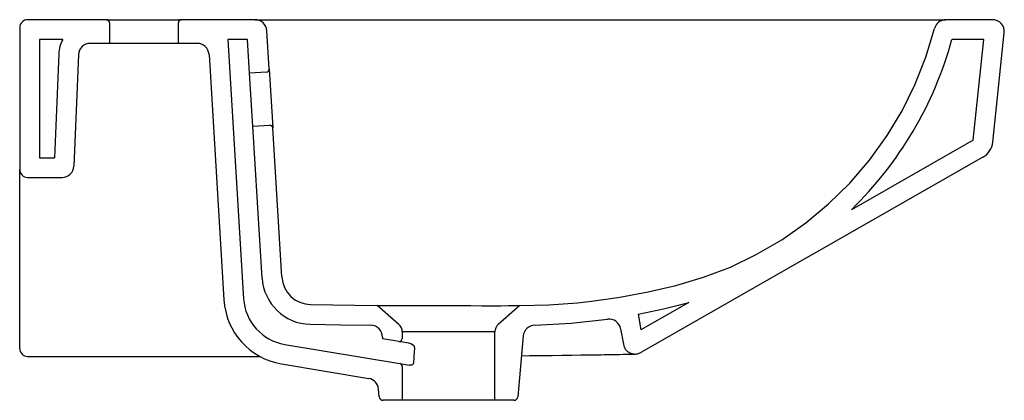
# Model space of a CAD drawing. Header units: millimetres. Extents: x 4596.051 to 4596.55, y 2568.657 to 2568.85.
import ezdxf

# ---------------------------------------------------------------- set-up
doc = ezdxf.new("R2010")
doc.units = ezdxf.units.MM
doc.layers.add('SANINDUSA', color=3, linetype='Continuous')

msp = doc.modelspace()

# ---------------------------------------------------------------- linework, layer by layer
at = {"layer": 'SANINDUSA'}
for p, q in [((4596.050613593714, 2568.846229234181), (4596.050613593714, 2568.774229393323)), ((4596.094613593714, 2568.850229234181), (4596.054613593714, 2568.850229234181)), ((4596.094613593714, 2568.850229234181), (4596.132613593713, 2568.850229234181)), ((4596.096113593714, 2568.848729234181), (4596.096113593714, 2568.838229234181)), ((4596.131113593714, 2568.838229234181), (4596.131113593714, 2568.848729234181)), ((4596.169967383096, 2568.850229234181), (4596.132613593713, 2568.850229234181)), ((4596.169967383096, 2568.850229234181), (4596.190275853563, 2568.850229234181)), ((4596.190274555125, 2568.850229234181), (4596.520330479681, 2568.850229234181)), ((4596.54394991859, 2568.850229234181), (4596.520330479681, 2568.850229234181)), ((4596.17713109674, 2568.825275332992), (4596.175956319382, 2568.844593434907)), ((4596.544084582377, 2568.788109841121), (4596.549917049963, 2568.843602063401)), ((4596.060613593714, 2568.840229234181), (4596.060613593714, 2568.780229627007)), ((4596.072519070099, 2568.840229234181), (4596.060613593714, 2568.840229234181)), ((4596.096113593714, 2568.838229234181), (4596.086375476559, 2568.838229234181)), ((4596.131113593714, 2568.838229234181), (4596.096113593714, 2568.838229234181)), ((4596.140641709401, 2568.838229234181), (4596.131113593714, 2568.838229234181)), ((4596.166203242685, 2568.840229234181), (4596.156184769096, 2568.840229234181)), ((4596.156184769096, 2568.840229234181), (4596.164181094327, 2568.708737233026)), ((4596.167240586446, 2568.82317109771), (4596.166203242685, 2568.840229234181)), ((4596.539507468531, 2568.840229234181), (4596.523407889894, 2568.840229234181)), ((4596.534139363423, 2568.789155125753), (4596.539507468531, 2568.840229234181)), ((4596.070388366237, 2568.832871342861), (4596.06827405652, 2568.780229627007)), ((4596.080380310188, 2568.832470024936), (4596.078111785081, 2568.775988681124)), ((4596.146630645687, 2568.832593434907), (4596.154199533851, 2568.708130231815)), ((4596.17572491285, 2568.823687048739), (4596.167240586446, 2568.82317109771)), ((4596.168879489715, 2568.796220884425), (4596.167240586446, 2568.82317109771)), ((4596.17713109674, 2568.825275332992), (4596.178952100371, 2568.795330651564)), ((4596.168879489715, 2568.796220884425), (4596.177363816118, 2568.796736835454)), ((4596.173561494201, 2568.719229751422), (4596.168879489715, 2568.796220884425)), ((4596.183543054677, 2568.719836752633), (4596.178952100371, 2568.795330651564)), ((4596.534139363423, 2568.789155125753), (4596.472371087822, 2568.753894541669)), ((4596.060613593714, 2568.780229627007), (4596.06827405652, 2568.780229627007)), ((4596.539096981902, 2568.780470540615), (4596.365645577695, 2568.681455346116)), ((4596.050613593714, 2568.683482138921), (4596.050613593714, 2568.774229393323)), ((4596.054613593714, 2568.770229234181), (4596.072116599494, 2568.770229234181)), ((4596.173561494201, 2568.719229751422), (4596.173561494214, 2568.719229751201)), ((4596.390006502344, 2568.706876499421), (4596.365623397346, 2568.692957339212)), ((4596.198150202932, 2568.705751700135), (4596.231951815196, 2568.705235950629)), ((4596.242893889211, 2568.695724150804), (4596.231951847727, 2568.705235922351)), ((4596.304269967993, 2568.705231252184), (4596.293333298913, 2568.695724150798)), ((4596.364216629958, 2568.700935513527), (4596.365623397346, 2568.692957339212)), ((4596.244613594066, 2568.691950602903), (4596.244613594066, 2568.688527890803)), ((4596.291613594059, 2568.691950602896), (4596.244613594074, 2568.691950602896)), ((4596.29161359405, 2568.657229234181), (4596.291613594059, 2568.691950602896)), ((4596.355376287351, 2568.693483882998), (4596.35676216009, 2568.685624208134)), ((4596.234613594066, 2568.689259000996), (4596.234613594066, 2568.688432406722)), ((4596.241025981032, 2568.687357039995), (4596.234613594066, 2568.688432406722)), ((4596.242865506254, 2568.68704854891), (4596.241025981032, 2568.687357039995)), ((4596.247996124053, 2568.686188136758), (4596.242865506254, 2568.68704854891)), ((4596.305969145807, 2568.689868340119), (4596.303273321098, 2568.659054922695)), ((4596.185000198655, 2568.685599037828), (4596.243361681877, 2568.675811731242)), ((4596.365457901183, 2568.681384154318), (4596.36563032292, 2568.68148129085)), ((4596.054613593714, 2568.679482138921), (4596.172460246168, 2568.679482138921)), ((4596.362229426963, 2568.680656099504), (4596.362069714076, 2568.680656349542)), ((4596.183346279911, 2568.675736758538), (4596.227631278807, 2568.66831009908)), ((4596.243361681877, 2568.675811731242), (4596.248063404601, 2568.675023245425)), ((4596.244613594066, 2568.674332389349), (4596.244613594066, 2568.657229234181)), ((4596.232953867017, 2568.659054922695), (4596.232616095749, 2568.662915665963)), ((4596.244613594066, 2568.657229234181), (4596.234946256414, 2568.657229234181)), ((4596.29161359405, 2568.657229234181), (4596.244613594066, 2568.657229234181)), ((4596.301280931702, 2568.657229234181), (4596.29161359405, 2568.657229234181))]:
    msp.add_line(p, q, dxfattribs=at)
at = {"layer": 'SANINDUSA', "flags": 128}
for points in [[(4596.304269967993, 2568.705231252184), (4596.318958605, 2568.705621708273), (4596.333441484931, 2568.70666964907), (4596.34065951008, 2568.707439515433), (4596.355037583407, 2568.70946999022), (4596.369308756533, 2568.712150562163), (4596.383444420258, 2568.715472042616), (4596.397412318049, 2568.71958697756), (4596.411026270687, 2568.72479747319), (4596.424174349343, 2568.73109238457), (4596.437108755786, 2568.738644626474), (4596.449373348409, 2568.747242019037), (4596.460872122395, 2568.756820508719), (4596.471538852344, 2568.767317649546), (4596.481565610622, 2568.779004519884), (4596.490561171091, 2568.79150244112), (4596.498111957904, 2568.804089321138), (4596.504616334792, 2568.817247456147), (4596.510162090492, 2568.831276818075), (4596.514518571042, 2568.845719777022)], [(4596.364216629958, 2568.700935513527), (4596.377161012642, 2568.703643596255), (4596.390006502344, 2568.706876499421)], [(4596.231951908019, 2568.705235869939), (4596.232134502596, 2568.705235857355), (4596.232688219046, 2568.705235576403), (4596.234378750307, 2568.705234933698), (4596.237089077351, 2568.705234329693), (4596.240591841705, 2568.705234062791), (4596.244987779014, 2568.705233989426), (4596.249908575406, 2568.705233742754), (4596.255495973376, 2568.70523283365), (4596.261274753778, 2568.705231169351), (4596.267416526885, 2568.705228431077), (4596.273402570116, 2568.705224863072), (4596.279408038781, 2568.705220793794), (4596.284932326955, 2568.705217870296), (4596.290131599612, 2568.70521673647), (4596.294580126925, 2568.705217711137), (4596.298393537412, 2568.705220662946), (4596.301251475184, 2568.705224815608), (4596.303234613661, 2568.705229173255), (4596.304006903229, 2568.705231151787), (4596.304269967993, 2568.705231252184)], [(4596.311788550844, 2568.695343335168), (4596.330227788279, 2568.696344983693), (4596.348639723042, 2568.698384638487)], [(4596.197906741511, 2568.695754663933), (4596.213282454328, 2568.695443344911), (4596.22866125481, 2568.695258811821)], [(4596.250857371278, 2568.684084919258), (4596.250852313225, 2568.684158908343), (4596.250777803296, 2568.684429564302), (4596.250487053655, 2568.684871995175), (4596.24989279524, 2568.685390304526), (4596.248929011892, 2568.685913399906), (4596.247996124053, 2568.686188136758)], [(4596.250292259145, 2568.676067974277), (4596.25026371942, 2568.675835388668), (4596.250206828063, 2568.675692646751), (4596.249989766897, 2568.675421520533), (4596.249953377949, 2568.675390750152), (4596.249453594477, 2568.675122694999), (4596.248694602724, 2568.674983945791), (4596.248063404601, 2568.675023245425)], [(4596.305093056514, 2568.679854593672), (4596.30912223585, 2568.679896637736), (4596.310742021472, 2568.67991437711)], [(4596.310743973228, 2568.67991462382), (4596.316262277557, 2568.679975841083), (4596.318720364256, 2568.68000442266)], [(4596.318710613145, 2568.680003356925), (4596.320612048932, 2568.680025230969), (4596.325799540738, 2568.680087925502), (4596.330639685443, 2568.680149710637), (4596.335141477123, 2568.680210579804), (4596.339305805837, 2568.680269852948), (4596.343129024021, 2568.680326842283), (4596.345418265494, 2568.680362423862)], [(4596.358217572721, 2568.680577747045), (4596.359558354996, 2568.68060319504), (4596.360733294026, 2568.680626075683)]]:
    msp.add_lwpolyline(points, dxfattribs=at)
at = {"layer": 'SANINDUSA'}
for centre, radius, start, end in [((4596.054613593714, 2568.846229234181), 0.004000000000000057, 90, 180), ((4596.094613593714, 2568.848729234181), 0.001500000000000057, 0, 90), ((4596.132613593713, 2568.848729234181), 0.001500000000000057, 90, 180), ((4596.169967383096, 2568.844229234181), 0.006000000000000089, 3.480000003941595, 90), ((4596.520330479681, 2568.844229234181), 0.006000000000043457, 90, 165.6157392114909), ((4596.54394991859, 2568.844229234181), 0.006000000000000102, 353.9999999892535, 90), ((4596.086375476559, 2568.832229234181), 0.01599999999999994, 149.9999999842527, 177.7000000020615), ((4596.086375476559, 2568.832229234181), 0.005999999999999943, 90, 177.7000000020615), ((4596.140641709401, 2568.832229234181), 0.006000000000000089, 3.480000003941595, 90), ((4596.339759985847, 2568.890540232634), 0.1904146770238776, 314.1415346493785, 344.6795044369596), ((4596.175633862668, 2568.82518428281), 0.001500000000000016, 273.4800000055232, 3.480000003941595), ((4596.177454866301, 2568.795239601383), 0.001499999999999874, 3.480000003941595, 93.48000000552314), ((4596.534139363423, 2568.789155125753), 0.01000000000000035, 299.7199999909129, 353.9999999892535), ((4596.07211644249, 2568.776229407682), 0.006000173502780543, 270.0014992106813, 357.700680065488), ((4596.054613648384, 2568.774229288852), 0.004000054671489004, 180, 269.9992169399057), ((4596.198522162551, 2568.720754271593), 0.02500718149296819, 183.4951066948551, 268.589821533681), ((4596.198519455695, 2568.720751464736), 0.01500430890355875, 183.4951066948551, 268.5898210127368), ((4596.189134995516, 2568.710254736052), 0.0350000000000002, 183.4800000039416, 260.4800000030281), ((4596.189134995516, 2568.710254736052), 0.02500000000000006, 183.4800000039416, 260.4800000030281), ((4596.349467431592, 2568.692441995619), 0.006000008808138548, 9.99996881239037, 97.92930960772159), ((4596.228613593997, 2568.68925900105), 0.006000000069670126, 0, 89.54486799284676), ((4596.239613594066, 2568.691950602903), 0.005000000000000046, 0, 48.9999999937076), ((4596.296613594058, 2568.691950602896), 0.005, 131.0000000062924, 180), ((4596.311946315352, 2568.689345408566), 0.006000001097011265, 91.5067134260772, 175.0000287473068), ((4596.243113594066, 2568.688527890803), 0.001500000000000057, 260.4800000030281, 0), ((4596.054613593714, 2568.683482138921), 0.004000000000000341, 180, 270.3384816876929), ((4596.362671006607, 2568.686666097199), 0.00600000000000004, 189.9999999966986, 299.7199999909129), ((4596.290875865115, 2572.260661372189), 3.580716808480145, 270.8728803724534, 271.0772585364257), ((4596.354097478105, 2569.099129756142), 0.4185564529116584, 270.9070383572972, 271.1127994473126), ((4596.362406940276, 2568.68773524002), 0.007095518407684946, 267.2501930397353, 281.9429847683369), ((4596.243113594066, 2568.674332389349), 0.001500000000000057, 0, 80.4800000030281), ((4596.22663892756, 2568.662392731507), 0.006000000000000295, 4.999999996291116, 80.4800000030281), ((4596.234946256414, 2568.659229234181), 0.002000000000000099, 184.9999999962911, 270), ((4596.301280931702, 2568.659229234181), 0.00200000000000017, 270, 355.0000000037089)]:
    msp.add_arc(centre, radius, start, end, dxfattribs=at)
msp.add_ellipse((4596.268100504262, 2568.42737463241), major_axis=(0.0002197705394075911, 0.3575303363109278), ratio=0.06992143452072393, start_param=0.7699005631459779, end_param=0.8016031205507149, dxfattribs=at)

doc.saveas('drawing.dxf')
